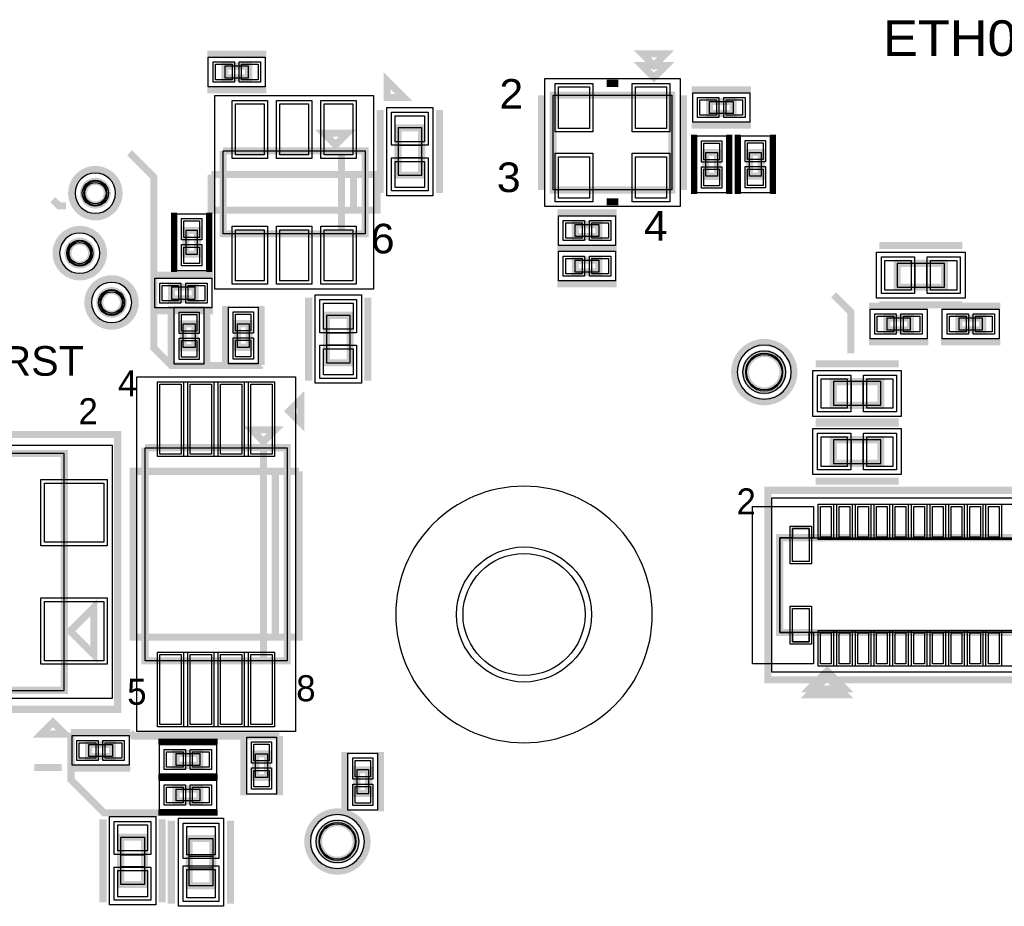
# Model space of a CAD drawing. Extents: x -10 to 137, y -32 to 198.
# Tile 30 of 83: x 56 to 77, y 34 to 53. Entities that reach past the tile are written whole.
import ezdxf
from ezdxf.enums import TextEntityAlignment as Align

# ---------------------------------------------------------------- set-up
doc = ezdxf.new("R2010")
doc.units = 0
for name, color, linetype in [('BG_SILKSCREEN_TOP', 7, 'CONTINUOUS'), ('PG_ASSEMBLY_TOP', 120, 'CONTINUOUS'), ('PG_DFA_BOUND_TOP', 95, 'CONTINUOUS'), ('PG_PLACE_BOUND_TOP', 23, 'CONTINUOUS'), ('PG_SILKSCREEN_TOP', 7, 'CONTINUOUS'), ('PG_SOLDERMASK_TOP', 110, 'CONTINUOUS'), ('PIN_PASTEMASK_TOP', 212, 'CONTINUOUS'), ('PIN_SOLDERMASK_TOP', 2, 'CONTINUOUS'), ('PIN_TOP', 3, 'CONTINUOUS'), ('PKO_TOP', 254, 'CONTINUOUS'), ('RKO_ALL', 40, 'CONTINUOUS'), ('RKO_TOP', 120, 'CONTINUOUS'), ('VKO_TOP', 243, 'CONTINUOUS')]:
    doc.layers.add(name, color=color, linetype=linetype)

msp = doc.modelspace()

# ---------------------------------------------------------------- linework, layer by layer
at = {"layer": 'PG_ASSEMBLY_TOP', "const_width": 0.1524}
for points in [[(60.836048, 52.105306), (60.328048, 52.105306), (60.328048, 51.851306), (60.836048, 51.851306), (60.836048, 52.105306)], [(69.271642, 52.115212), (69.525642, 51.861212), (69.779642, 52.115212), (69.271642, 52.115212)], [(69.906642, 51.480212), (69.906642, 49.448212), (67.366642, 49.448212), (67.366642, 51.480212), (69.906642, 51.480212)], [(70.715124, 51.090068), (71.223124, 51.090068), (71.223124, 51.344068), (70.715124, 51.344068), (70.715124, 51.090068)], [(62.700916, 50.414174), (62.954916, 50.668174), (62.446916, 50.668174), (62.700916, 50.414174)], [(64.546226, 49.764442), (64.546226, 50.780442), (64.038226, 50.780442), (64.038226, 49.764442), (64.546226, 49.764442)], [(62.827916, 48.509174), (62.827916, 50.287174), (63.335916, 50.287174), (63.335916, 48.509174), (60.287916, 48.509174), (60.287916, 50.287174)], [(60.287916, 50.287174), (62.827916, 50.287174), (62.827916, 48.509174)], [(70.635368, 50.25009), (70.635368, 49.74209), (70.889368, 49.74209), (70.889368, 50.25009), (70.635368, 50.25009)], [(71.826374, 49.746154), (71.826374, 50.254154), (71.572374, 50.254154), (71.572374, 49.746154), (71.826374, 49.746154)], [(67.83705, 48.451262), (68.34505, 48.451262), (68.34505, 48.705262), (67.83705, 48.705262), (67.83705, 48.451262)], [(59.487816, 48.582072), (59.487816, 48.074072), (59.741816, 48.074072), (59.741816, 48.582072), (59.487816, 48.582072)], [(67.83705, 47.689262), (68.34505, 47.689262), (68.34505, 47.943262), (67.83705, 47.943262), (67.83705, 47.689262)], [(75.754738, 47.87519), (74.738738, 47.87519), (74.738738, 47.36719), (75.754738, 47.36719), (75.754738, 47.87519)], [(59.18327, 47.110904), (59.69127, 47.110904), (59.69127, 47.364904), (59.18327, 47.364904), (59.18327, 47.110904)], [(59.687206, 46.068742), (59.687206, 46.576742), (59.433206, 46.576742), (59.433206, 46.068742), (59.687206, 46.068742)], [(60.84824, 46.073822), (60.84824, 46.581822), (60.59424, 46.581822), (60.59424, 46.073822), (60.84824, 46.073822)], [(63.011558, 45.744892), (63.011558, 46.760892), (62.503558, 46.760892), (62.503558, 45.744892), (63.011558, 45.744892)], [(75.023726, 46.701964), (74.515726, 46.701964), (74.515726, 46.447964), (75.023726, 46.447964), (75.023726, 46.701964)], [(76.571856, 46.701964), (76.063856, 46.701964), (76.063856, 46.447964), (76.571856, 46.447964), (76.571856, 46.701964)], [(73.372218, 44.831508), (74.388218, 44.831508), (74.388218, 45.339508), (73.372218, 45.339508), (73.372218, 44.831508)], [(61.408818, 44.304458), (60.900818, 44.304458), (61.154818, 44.050458), (61.408818, 44.304458)], [(73.372218, 43.586908), (74.388218, 43.586908), (74.388218, 44.094908), (73.372218, 44.094908), (73.372218, 43.586908)], [(58.614818, 43.923458), (58.614818, 39.351458), (61.662818, 39.351458), (61.662818, 43.923458), (61.154818, 43.923458), (61.154818, 39.351458)], [(61.154818, 39.351458), (61.154818, 43.923458), (58.614818, 43.923458)], [(56.884062, 38.720522), (56.884062, 43.800522), (51.804062, 43.800522), (51.804062, 38.720522), (56.884062, 38.720522)], [(72.22109, 39.96182), (83.39709, 39.96182), (83.39709, 41.99382), (72.22109, 41.99382), (72.22109, 39.96182)], [(57.011062, 39.990522), (57.519062, 39.482522), (57.519062, 40.498522), (57.011062, 39.990522)], [(73.61809, 38.75532), (72.85609, 38.75532), (73.23709, 39.13632), (73.61809, 38.75532)], [(57.915556, 37.55898), (57.407556, 37.55898), (57.407556, 37.30498), (57.915556, 37.30498), (57.915556, 37.55898)], [(59.27979, 37.112702), (59.78779, 37.112702), (59.78779, 37.366702), (59.27979, 37.366702), (59.27979, 37.112702)], [(60.986162, 37.361622), (60.986162, 36.853622), (61.240162, 36.853622), (61.240162, 37.361622), (60.986162, 37.361622)], [(63.156338, 37.016436), (63.156338, 36.508436), (63.410338, 36.508436), (63.410338, 37.016436), (63.156338, 37.016436)], [(59.27979, 36.350702), (59.78779, 36.350702), (59.78779, 36.604702), (59.27979, 36.604702), (59.27979, 36.350702)], [(58.60161, 34.558224), (58.60161, 35.574224), (58.09361, 35.574224), (58.09361, 34.558224), (58.60161, 34.558224)], [(59.559698, 35.543744), (59.559698, 34.527744), (60.067698, 34.527744), (60.067698, 35.543744), (59.559698, 35.543744)]]:
    msp.add_lwpolyline(points, dxfattribs=at)
for points in [[(57.80405, 49.380394, 1), (57.29605, 49.380394, 1), (57.80405, 49.380394)], [(57.469786, 48.094392, 1), (56.961786, 48.094392, 1), (57.469786, 48.094392)], [(58.151776, 47.036736, 1), (57.643776, 47.036736, 1), (58.151776, 47.036736)], [(72.291702, 45.54347, 1), (71.488554, 45.54347, 1), (72.291702, 45.54347)], [(63.140844, 35.479736, 1), (62.337696, 35.479736, 1), (63.140844, 35.479736)]]:
    msp.add_lwpolyline(points, format="xyb", dxfattribs=at)
at = {"layer": 'PG_DFA_BOUND_TOP'}
for points in [[(61.192156, 52.295806), (61.192156, 51.660806), (59.97194, 51.660806), (59.97194, 52.295806)], [(67.188842, 49.092612), (67.188842, 51.835812), (70.084442, 51.835812), (70.084442, 49.092612)], [(70.359016, 50.899568), (70.359016, 51.534568), (71.579232, 51.534568), (71.579232, 50.899568)], [(60.110116, 51.472084), (63.513716, 51.472084), (63.513716, 47.324264), (60.110116, 47.324264)], [(64.787526, 49.325276), (63.796926, 49.325276), (63.796926, 51.219608), (64.787526, 51.219608)], [(70.444868, 49.385982), (70.444868, 50.606198), (71.079868, 50.606198), (71.079868, 49.385982)], [(71.381874, 49.390046), (71.381874, 50.610262), (72.016874, 50.610262), (72.016874, 49.390046)], [(59.297316, 48.93818), (59.932316, 48.93818), (59.932316, 47.717964), (59.297316, 47.717964)], [(67.480942, 48.260762), (67.480942, 48.895762), (68.701158, 48.895762), (68.701158, 48.260762)], [(67.480942, 47.498762), (67.480942, 48.133762), (68.701158, 48.133762), (68.701158, 47.498762)], [(76.193904, 48.11649), (76.193904, 47.12589), (74.299572, 47.12589), (74.299572, 48.11649)], [(58.827162, 46.920404), (58.827162, 47.555404), (60.047378, 47.555404), (60.047378, 46.920404)], [(63.252858, 45.305726), (62.262258, 45.305726), (62.262258, 47.200058), (63.252858, 47.200058)], [(59.242706, 46.93285), (59.877706, 46.93285), (59.877706, 45.712634), (59.242706, 45.712634)], [(60.40374, 46.93793), (61.03874, 46.93793), (61.03874, 45.717714), (60.40374, 45.717714)], [(75.379834, 46.892464), (75.379834, 46.257464), (74.159618, 46.257464), (74.159618, 46.892464)], [(76.927964, 46.892464), (76.927964, 46.257464), (75.707748, 46.257464), (75.707748, 46.892464)], [(58.437018, 45.439076), (61.840618, 45.439076), (61.840618, 37.83584), (58.437018, 37.83584)], [(72.933052, 44.590208), (72.933052, 45.580808), (74.827384, 45.580808), (74.827384, 44.590208)], [(72.933052, 43.345608), (72.933052, 44.336208), (74.827384, 44.336208), (74.827384, 43.345608)], [(57.90692, 38.542722), (50.781204, 38.542722), (50.781204, 43.978322), (57.90692, 43.978322)], [(72.04329, 39.11473), (83.57489, 39.11473), (83.57489, 42.84091), (72.04329, 42.84091)], [(57.051448, 37.11448), (57.051448, 37.74948), (58.271664, 37.74948), (58.271664, 37.11448)], [(60.795662, 37.71773), (61.430662, 37.71773), (61.430662, 36.497514), (60.795662, 36.497514)], [(58.923682, 37.557202), (60.143898, 37.557202), (60.143898, 36.922202), (58.923682, 36.922202)], [(62.965838, 37.372544), (63.600838, 37.372544), (63.600838, 36.152328), (62.965838, 36.152328)], [(58.923682, 36.795202), (60.143898, 36.795202), (60.143898, 36.160202), (58.923682, 36.160202)], [(57.85231, 36.01339), (58.84291, 36.01339), (58.84291, 34.119058), (57.85231, 34.119058)], [(59.331098, 35.978338), (60.296298, 35.978338), (60.296298, 34.09315), (59.331098, 34.09315)]]:
    msp.add_lwpolyline(points, close=True, dxfattribs=at)
for points in [[(57.98185, 49.380394, 1), (57.11825, 49.380394, 1)], [(57.647586, 48.094392, 1), (56.783986, 48.094392, 1)], [(58.329576, 47.036736, 1), (57.465976, 47.036736, 1)], [(72.469502, 45.54347, 1), (71.310754, 45.54347, 1)], [(63.318644, 35.479736, 1), (62.159896, 35.479736, 1)]]:
    msp.add_lwpolyline(points, format="xyb", close=True, dxfattribs=at)
at = {"layer": 'PG_PLACE_BOUND_TOP'}
for points in [[(60.836048, 52.105306), (60.328048, 52.105306), (60.328048, 51.851306), (60.836048, 51.851306)], [(67.366642, 49.448212), (67.366642, 51.480212), (69.906642, 51.480212), (69.906642, 49.448212)], [(70.715124, 51.090068), (70.715124, 51.344068), (71.223124, 51.344068), (71.223124, 51.090068)], [(64.546226, 49.764442), (64.546226, 50.780442), (64.038226, 50.780442), (64.038226, 49.764442)], [(60.287916, 50.287174), (63.335916, 50.287174), (63.335916, 48.509174), (60.287916, 48.509174)], [(70.635368, 49.74209), (70.635368, 50.25009), (70.889368, 50.25009), (70.889368, 49.74209)], [(71.572374, 49.746154), (71.572374, 50.254154), (71.826374, 50.254154), (71.826374, 49.746154)], [(59.487816, 48.582072), (59.487816, 48.074072), (59.741816, 48.074072), (59.741816, 48.582072)], [(67.83705, 48.451262), (67.83705, 48.705262), (68.34505, 48.705262), (68.34505, 48.451262)], [(67.83705, 47.689262), (67.83705, 47.943262), (68.34505, 47.943262), (68.34505, 47.689262)], [(75.754738, 47.87519), (74.738738, 47.87519), (74.738738, 47.36719), (75.754738, 47.36719)], [(59.18327, 47.110904), (59.69127, 47.110904), (59.69127, 47.364904), (59.18327, 47.364904)], [(63.011558, 45.744892), (63.011558, 46.760892), (62.503558, 46.760892), (62.503558, 45.744892)], [(75.023726, 46.701964), (74.515726, 46.701964), (74.515726, 46.447964), (75.023726, 46.447964)], [(76.571856, 46.701964), (76.063856, 46.701964), (76.063856, 46.447964), (76.571856, 46.447964)], [(59.433206, 46.576742), (59.687206, 46.576742), (59.687206, 46.068742), (59.433206, 46.068742)], [(60.59424, 46.581822), (60.84824, 46.581822), (60.84824, 46.073822), (60.59424, 46.073822)], [(73.372218, 44.831508), (74.388218, 44.831508), (74.388218, 45.339508), (73.372218, 45.339508)], [(58.614818, 43.923458), (61.662818, 43.923458), (61.662818, 39.351458), (58.614818, 39.351458)], [(73.372218, 43.586908), (74.388218, 43.586908), (74.388218, 44.094908), (73.372218, 44.094908)], [(56.884062, 38.720522), (56.884062, 43.800522), (51.804062, 43.800522), (51.804062, 38.720522)], [(72.22109, 39.96182), (72.22109, 41.99382), (83.39709, 41.99382), (83.39709, 39.96182)], [(57.407556, 37.30498), (57.407556, 37.55898), (57.915556, 37.55898), (57.915556, 37.30498)], [(59.27979, 37.366702), (59.78779, 37.366702), (59.78779, 37.112702), (59.27979, 37.112702)], [(60.986162, 37.361622), (61.240162, 37.361622), (61.240162, 36.853622), (60.986162, 36.853622)], [(63.156338, 37.016436), (63.156338, 36.508436), (63.410338, 36.508436), (63.410338, 37.016436)], [(59.27979, 36.604702), (59.78779, 36.604702), (59.78779, 36.350702), (59.27979, 36.350702)], [(58.09361, 35.574224), (58.60161, 35.574224), (58.60161, 34.558224), (58.09361, 34.558224)], [(59.559698, 35.543744), (60.067698, 35.543744), (60.067698, 34.527744), (59.559698, 34.527744)]]:
    msp.add_lwpolyline(points, close=True, dxfattribs=at)
for points in [[(57.80405, 49.380394, 1), (57.29605, 49.380394, 1)], [(57.469786, 48.094392, 1), (56.961786, 48.094392, 1)], [(58.151776, 47.036736, 1), (57.643776, 47.036736, 1)], [(72.291702, 45.54347, 1), (71.488554, 45.54347, 1)], [(63.140844, 35.479736, 1), (62.337696, 35.479736, 1)]]:
    msp.add_lwpolyline(points, format="xyb", close=True, dxfattribs=at)
at = {"layer": 'PG_SILKSCREEN_TOP'}
for points, const_width in [([(61.217048, 52.359306), (59.947048, 52.359306)], 0.1524), ([(69.271642, 52.369212), (69.525642, 52.115212), (69.779642, 52.369212), (69.271642, 52.369212)], 0.1524), ([(63.808102, 51.429412), (64.167258, 51.429412), (63.808102, 51.788568), (63.808102, 51.429412)], 0.1524), ([(68.763642, 51.734212), (68.509642, 51.734212)], 0.1524), ([(61.217048, 51.597306), (59.947048, 51.597306)], 0.1524), ([(67.112642, 51.480212), (67.112642, 49.448212)], 0.1524), ([(70.160642, 51.480212), (70.160642, 49.448212)], 0.1524), ([(70.334124, 51.598068), (71.604124, 51.598068)], 0.1524), ([(63.657226, 49.383442), (63.657226, 51.161442)], 0.1524), ([(64.927226, 49.383442), (64.927226, 51.161442)], 0.1524), ([(70.334124, 50.836068), (71.604124, 50.836068)], 0.1524), ([(70.381368, 50.63109), (70.381368, 49.36109)], 0.127), ([(71.143368, 50.63109), (71.143368, 49.36109)], 0.127), ([(71.318374, 49.365154), (71.318374, 50.635154)], 0.127), ([(72.080374, 49.365154), (72.080374, 50.635154)], 0.127), ([(58.287158, 50.243486), (58.80227, 49.728374), (58.80227, 46.064678), (59.179206, 45.687742), (61.09716, 45.687742), (61.10224, 45.692822)], 0.1524), ([(63.081916, 49.017174), (63.081916, 49.779174), (63.589916, 49.779174), (63.589916, 49.017174), (60.033916, 49.017174), (60.033916, 49.779174)], 0.1524), ([(60.033916, 49.779174), (63.081916, 49.779174), (63.081916, 49.017174)], 0.1524), ([(56.92394, 49.10836), (56.77154, 49.10836), (56.63692, 49.24298)], 0.1524), ([(68.763642, 49.194212), (68.509642, 49.194212)], 0.1524), ([(59.233816, 48.963072), (59.233816, 47.693072)], 0.127), ([(59.995816, 48.963072), (59.995816, 47.693072)], 0.127), ([(67.45605, 48.959262), (68.72605, 48.959262)], 0.1524), ([(67.45605, 48.197262), (68.72605, 48.197262)], 0.1524), ([(67.45605, 48.197262), (68.72605, 48.197262)], 0.1524), ([(76.135738, 48.25619), (74.357738, 48.25619)], 0.1524), ([(58.80227, 47.618904), (60.07227, 47.618904)], 0.1524), ([(67.45605, 47.435262), (68.72605, 47.435262)], 0.1524), ([(62.122558, 45.363892), (62.122558, 47.141892)], 0.1524), ([(63.392558, 45.363892), (63.392558, 47.141892)], 0.1524), ([(73.744836, 45.947584), (73.744836, 46.83506), (73.378822, 47.201074)], 0.1524), ([(58.80227, 46.856904), (60.07227, 46.856904)], 0.1524), ([(59.179206, 45.687742), (59.179206, 46.957742)], 0.1524), ([(59.941206, 45.687742), (59.941206, 46.957742)], 0.1524), ([(60.34024, 45.692822), (60.34024, 46.962822)], 0.1524), ([(61.10224, 45.692822), (61.10224, 46.962822)], 0.1524), ([(75.404726, 46.955964), (74.134726, 46.955964)], 0.1524), ([(76.135738, 46.98619), (74.357738, 46.98619)], 0.1524), ([(76.952856, 46.955964), (75.682856, 46.955964)], 0.1524), ([(75.404726, 46.193964), (74.134726, 46.193964)], 0.1524), ([(76.952856, 46.193964), (75.682856, 46.193964)], 0.1524), ([(72.991218, 45.720508), (74.769218, 45.720508)], 0.1524), ([(61.954156, 44.452032), (61.954156, 44.960032), (61.700156, 44.706032), (61.954156, 44.452032)], 0.1524), ([(72.991218, 44.475908), (74.769218, 44.475908)], 0.1524), ([(72.991218, 44.450508), (74.769218, 44.450508)], 0.1524), ([(58.027062, 38.314122), (50.661062, 38.314122), (50.661062, 44.206922), (58.027062, 44.206922), (58.027062, 38.314122)], 0.1524), ([(61.408818, 39.859458), (61.408818, 43.415458), (58.360818, 43.415458), (58.360818, 39.859458), (61.916818, 39.859458), (61.916818, 43.415458)], 0.1524), ([(61.916818, 43.415458), (61.408818, 43.415458), (61.408818, 39.859458)], 0.1524), ([(72.991218, 43.205908), (74.769218, 43.205908)], 0.1524), ([(71.96709, 43.00982), (83.65109, 43.00982), (83.65109, 38.94582), (71.96709, 38.94582), (71.96709, 43.00982)], 0.1524), ([(73.61809, 38.62832), (72.85609, 38.62832), (73.23709, 39.00932), (73.61809, 38.62832)], 0.1524), ([(56.642762, 38.038532), (56.388762, 37.784532), (56.896762, 37.784532), (56.642762, 38.038532)], 0.1524), ([(58.296556, 37.81298), (57.026556, 37.81298)], 0.1524), ([(57.026556, 37.81298), (57.026556, 36.80333), (57.733184, 36.096702), (58.89879, 36.096702)], 0.1524), ([(61.494162, 37.742622), (58.366914, 37.742622), (58.296556, 37.81298)], 0.1524), ([(60.732162, 37.742622), (60.732162, 36.472622)], 0.1524), ([(61.494162, 37.742622), (61.494162, 36.472622)], 0.1524), ([(58.89879, 37.620702), (60.16879, 37.620702)], 0.127), ([(62.902338, 37.397436), (62.902338, 36.127436)], 0.1524), ([(63.664338, 37.397436), (63.664338, 36.127436)], 0.1524), ([(56.824626, 37.067236), (56.241442, 37.067236)], 0.1524), ([(58.296556, 37.05098), (57.026556, 37.05098)], 0.1524), ([(58.89879, 36.858702), (60.16879, 36.858702)], 0.127), ([(58.89879, 36.858702), (60.16879, 36.858702)], 0.127), ([(58.89879, 36.096702), (60.16879, 36.096702)], 0.127), ([(57.71261, 34.177224), (57.71261, 35.955224)], 0.1524), ([(58.98261, 34.177224), (58.98261, 35.955224)], 0.1524), ([(59.178698, 35.924744), (59.178698, 34.146744)], 0.1524), ([(60.448698, 35.924744), (60.448698, 34.146744)], 0.1524)]:
    msp.add_lwpolyline(points, dxfattribs=dict(at, const_width=const_width))
at = {"layer": 'PG_SILKSCREEN_TOP', "const_width": 0.1524}
for points in [[(58.05805, 49.380394, 1), (57.04205, 49.380394, 1), (58.05805, 49.380394)], [(57.723786, 48.094392, 1), (56.707786, 48.094392, 1), (57.723786, 48.094392)], [(58.405776, 47.036736, 1), (57.389776, 47.036736, 1), (58.405776, 47.036736)], [(72.525128, 45.54347, 1), (71.255128, 45.54347, 1), (72.525128, 45.54347)], [(63.37427, 35.479736, 1), (62.10427, 35.479736, 1), (63.37427, 35.479736)]]:
    msp.add_lwpolyline(points, format="xyb", dxfattribs=at)
at = {"layer": 'PG_SOLDERMASK_TOP'}
for points in [[(58.884312, 45.337476), (61.393324, 45.337476), (61.393324, 43.737276), (58.884312, 43.737276)], [(73.04405, 41.95191), (73.04405, 42.71391), (82.57413, 42.71391), (82.57413, 41.95191)], [(73.04405, 39.24173), (73.04405, 40.00373), (82.57413, 40.00373), (82.57413, 39.24173)], [(58.884312, 39.53764), (61.393324, 39.53764), (61.393324, 37.93744), (58.884312, 37.93744)]]:
    msp.add_lwpolyline(points, close=True, dxfattribs=at)
at = {"layer": 'PIN_PASTEMASK_TOP'}
for points in [[(60.47994, 52.143406), (60.47994, 51.813206), (60.12434, 51.813206), (60.12434, 52.143406)], [(61.039756, 52.143406), (61.039756, 51.813206), (60.684156, 51.813206), (60.684156, 52.143406)], [(67.480942, 50.769012), (67.480942, 51.658012), (68.141342, 51.658012), (68.141342, 50.769012)], [(69.131942, 50.769012), (69.131942, 51.658012), (69.792342, 51.658012), (69.792342, 50.769012)], [(70.511416, 51.051968), (70.511416, 51.382168), (70.867016, 51.382168), (70.867016, 51.051968)], [(71.071232, 51.051968), (71.071232, 51.382168), (71.426832, 51.382168), (71.426832, 51.051968)], [(60.557156, 51.294284), (61.166756, 51.294284), (61.166756, 50.202084), (60.557156, 50.202084)], [(61.507116, 51.294284), (62.116716, 51.294284), (62.116716, 50.202084), (61.507116, 50.202084)], [(62.457076, 51.294284), (63.066676, 51.294284), (63.066676, 50.202084), (62.457076, 50.202084)], [(64.609726, 50.483008), (63.974726, 50.483008), (63.974726, 51.041808), (64.609726, 51.041808)], [(70.597268, 50.453798), (70.927468, 50.453798), (70.927468, 50.098198), (70.597268, 50.098198)], [(71.864474, 50.102262), (71.534274, 50.102262), (71.534274, 50.457862), (71.864474, 50.457862)], [(64.609726, 49.503076), (63.974726, 49.503076), (63.974726, 50.061876), (64.609726, 50.061876)], [(67.480942, 49.270412), (67.480942, 50.159412), (68.141342, 50.159412), (68.141342, 49.270412)], [(69.131942, 49.270412), (69.131942, 50.159412), (69.792342, 50.159412), (69.792342, 49.270412)], [(70.597268, 49.893982), (70.927468, 49.893982), (70.927468, 49.538382), (70.597268, 49.538382)], [(71.864474, 49.542446), (71.534274, 49.542446), (71.534274, 49.898046), (71.864474, 49.898046)], [(59.449716, 48.78578), (59.779916, 48.78578), (59.779916, 48.43018), (59.449716, 48.43018)], [(60.557156, 48.594264), (61.166756, 48.594264), (61.166756, 47.502064), (60.557156, 47.502064)], [(61.507116, 48.594264), (62.116716, 48.594264), (62.116716, 47.502064), (61.507116, 47.502064)], [(62.457076, 48.594264), (63.066676, 48.594264), (63.066676, 47.502064), (62.457076, 47.502064)], [(67.633342, 48.413162), (67.633342, 48.743362), (67.988942, 48.743362), (67.988942, 48.413162)], [(68.193158, 48.413162), (68.193158, 48.743362), (68.548758, 48.743362), (68.548758, 48.413162)], [(59.449716, 48.225964), (59.779916, 48.225964), (59.779916, 47.870364), (59.449716, 47.870364)], [(67.633342, 47.651162), (67.633342, 47.981362), (67.988942, 47.981362), (67.988942, 47.651162)], [(68.193158, 47.651162), (68.193158, 47.981362), (68.548758, 47.981362), (68.548758, 47.651162)], [(75.036172, 47.93869), (75.036172, 47.30369), (74.477372, 47.30369), (74.477372, 47.93869)], [(76.016104, 47.93869), (76.016104, 47.30369), (75.457304, 47.30369), (75.457304, 47.93869)], [(58.979562, 47.072804), (58.979562, 47.403004), (59.335162, 47.403004), (59.335162, 47.072804)], [(59.539378, 47.072804), (59.539378, 47.403004), (59.894978, 47.403004), (59.894978, 47.072804)], [(63.075058, 46.463458), (62.440058, 46.463458), (62.440058, 47.022258), (63.075058, 47.022258)], [(59.725306, 46.42485), (59.395106, 46.42485), (59.395106, 46.78045), (59.725306, 46.78045)], [(60.88634, 46.42993), (60.55614, 46.42993), (60.55614, 46.78553), (60.88634, 46.78553)], [(74.667618, 46.740064), (74.667618, 46.409864), (74.312018, 46.409864), (74.312018, 46.740064)], [(75.227434, 46.740064), (75.227434, 46.409864), (74.871834, 46.409864), (74.871834, 46.740064)], [(76.215748, 46.740064), (76.215748, 46.409864), (75.860148, 46.409864), (75.860148, 46.740064)], [(76.775564, 46.740064), (76.775564, 46.409864), (76.419964, 46.409864), (76.419964, 46.740064)], [(59.725306, 45.865034), (59.395106, 45.865034), (59.395106, 46.220634), (59.725306, 46.220634)], [(60.88634, 45.870114), (60.55614, 45.870114), (60.55614, 46.225714), (60.88634, 46.225714)], [(63.075058, 45.483526), (62.440058, 45.483526), (62.440058, 46.042326), (63.075058, 46.042326)], [(73.110852, 44.768008), (73.110852, 45.403008), (73.669652, 45.403008), (73.669652, 44.768008)], [(74.090784, 44.768008), (74.090784, 45.403008), (74.649584, 45.403008), (74.649584, 44.768008)], [(58.935112, 45.286676), (59.392312, 45.286676), (59.392312, 43.788076), (58.935112, 43.788076)], [(59.585098, 45.286676), (60.042298, 45.286676), (60.042298, 43.788076), (59.585098, 43.788076)], [(60.235338, 45.286676), (60.692538, 45.286676), (60.692538, 43.788076), (60.235338, 43.788076)], [(60.885324, 45.286676), (61.342524, 45.286676), (61.342524, 43.788076), (60.885324, 43.788076)], [(73.110852, 43.523408), (73.110852, 44.158408), (73.669652, 44.158408), (73.669652, 43.523408)], [(74.090784, 43.523408), (74.090784, 44.158408), (74.649584, 44.158408), (74.649584, 43.523408)], [(57.72912, 41.895522), (56.45912, 41.895522), (56.45912, 43.165522), (57.72912, 43.165522)], [(73.09485, 42.00271), (73.09485, 42.66311), (73.32345, 42.66311), (73.32345, 42.00271)], [(73.4949, 42.00271), (73.4949, 42.66311), (73.7235, 42.66311), (73.7235, 42.00271)], [(73.894696, 42.00271), (73.894696, 42.66311), (74.123296, 42.66311), (74.123296, 42.00271)], [(74.294746, 42.00271), (74.294746, 42.66311), (74.523346, 42.66311), (74.523346, 42.00271)], [(74.694796, 42.00271), (74.694796, 42.66311), (74.923396, 42.66311), (74.923396, 42.00271)], [(75.094846, 42.00271), (75.094846, 42.66311), (75.323446, 42.66311), (75.323446, 42.00271)], [(75.494896, 42.00271), (75.494896, 42.66311), (75.723496, 42.66311), (75.723496, 42.00271)], [(75.894692, 42.00271), (75.894692, 42.66311), (76.123292, 42.66311), (76.123292, 42.00271)], [(76.294742, 42.00271), (76.294742, 42.66311), (76.523342, 42.66311), (76.523342, 42.00271)], [(76.694792, 42.00271), (76.694792, 42.66311), (76.923392, 42.66311), (76.923392, 42.00271)], [(72.496426, 41.482264), (72.496426, 42.193464), (72.852026, 42.193464), (72.852026, 41.482264)], [(57.72912, 39.355522), (56.45912, 39.355522), (56.45912, 40.625522), (57.72912, 40.625522)], [(72.496426, 39.762176), (72.496426, 40.473376), (72.852026, 40.473376), (72.852026, 39.762176)], [(73.09485, 39.29253), (73.09485, 39.95293), (73.32345, 39.95293), (73.32345, 39.29253)], [(73.4949, 39.29253), (73.4949, 39.95293), (73.7235, 39.95293), (73.7235, 39.29253)], [(73.894696, 39.29253), (73.894696, 39.95293), (74.123296, 39.95293), (74.123296, 39.29253)], [(74.294746, 39.29253), (74.294746, 39.95293), (74.523346, 39.95293), (74.523346, 39.29253)], [(74.694796, 39.29253), (74.694796, 39.95293), (74.923396, 39.95293), (74.923396, 39.29253)], [(75.094846, 39.29253), (75.094846, 39.95293), (75.323446, 39.95293), (75.323446, 39.29253)], [(75.494896, 39.29253), (75.494896, 39.95293), (75.723496, 39.95293), (75.723496, 39.29253)], [(75.894692, 39.29253), (75.894692, 39.95293), (76.123292, 39.95293), (76.123292, 39.29253)], [(76.294742, 39.29253), (76.294742, 39.95293), (76.523342, 39.95293), (76.523342, 39.29253)], [(76.694792, 39.29253), (76.694792, 39.95293), (76.923392, 39.95293), (76.923392, 39.29253)], [(58.935112, 39.48684), (59.392312, 39.48684), (59.392312, 37.98824), (58.935112, 37.98824)], [(59.585098, 39.48684), (60.042298, 39.48684), (60.042298, 37.98824), (59.585098, 37.98824)], [(60.235338, 39.48684), (60.692538, 39.48684), (60.692538, 37.98824), (60.235338, 37.98824)], [(60.885324, 39.48684), (61.342524, 39.48684), (61.342524, 37.98824), (60.885324, 37.98824)], [(57.559448, 37.59708), (57.559448, 37.26688), (57.203848, 37.26688), (57.203848, 37.59708)], [(58.119264, 37.59708), (58.119264, 37.26688), (57.763664, 37.26688), (57.763664, 37.59708)], [(59.076082, 37.074602), (59.076082, 37.404802), (59.431682, 37.404802), (59.431682, 37.074602)], [(59.635898, 37.074602), (59.635898, 37.404802), (59.991498, 37.404802), (59.991498, 37.074602)], [(60.948062, 37.56533), (61.278262, 37.56533), (61.278262, 37.20973), (60.948062, 37.20973)], [(63.118238, 37.220144), (63.448438, 37.220144), (63.448438, 36.864544), (63.118238, 36.864544)], [(60.948062, 37.005514), (61.278262, 37.005514), (61.278262, 36.649914), (60.948062, 36.649914)], [(59.076082, 36.312602), (59.076082, 36.642802), (59.431682, 36.642802), (59.431682, 36.312602)], [(59.635898, 36.312602), (59.635898, 36.642802), (59.991498, 36.642802), (59.991498, 36.312602)], [(63.118238, 36.660328), (63.448438, 36.660328), (63.448438, 36.304728), (63.118238, 36.304728)], [(58.66511, 35.27679), (58.03011, 35.27679), (58.03011, 35.83559), (58.66511, 35.83559)], [(59.508898, 35.800538), (60.118498, 35.800538), (60.118498, 35.190938), (59.508898, 35.190938)], [(58.66511, 34.296858), (58.03011, 34.296858), (58.03011, 34.855658), (58.66511, 34.855658)], [(59.508898, 34.88055), (60.118498, 34.88055), (60.118498, 34.27095), (59.508898, 34.27095)]]:
    msp.add_lwpolyline(points, close=True, dxfattribs=at)
at = {"layer": 'PIN_SOLDERMASK_TOP'}
for points in [[(60.53074, 52.194206), (60.53074, 51.762406), (60.07354, 51.762406), (60.07354, 52.194206)], [(61.090556, 52.194206), (61.090556, 51.762406), (60.633356, 51.762406), (60.633356, 52.194206)], [(67.404742, 50.692812), (67.404742, 51.734212), (68.217542, 51.734212), (68.217542, 50.692812)], [(69.055742, 50.692812), (69.055742, 51.734212), (69.868542, 51.734212), (69.868542, 50.692812)], [(60.480956, 51.370484), (61.242956, 51.370484), (61.242956, 50.125884), (60.480956, 50.125884)], [(61.430916, 51.370484), (62.192916, 51.370484), (62.192916, 50.125884), (61.430916, 50.125884)], [(62.380876, 51.370484), (63.142876, 51.370484), (63.142876, 50.125884), (62.380876, 50.125884)], [(70.460616, 51.001168), (70.460616, 51.432968), (70.917816, 51.432968), (70.917816, 51.001168)], [(71.020432, 51.001168), (71.020432, 51.432968), (71.477632, 51.432968), (71.477632, 51.001168)], [(64.685926, 50.406808), (63.898526, 50.406808), (63.898526, 51.118008), (64.685926, 51.118008)], [(70.546468, 50.504598), (70.978268, 50.504598), (70.978268, 50.047398), (70.546468, 50.047398)], [(71.915274, 50.051462), (71.483474, 50.051462), (71.483474, 50.508662), (71.915274, 50.508662)], [(64.685926, 49.426876), (63.898526, 49.426876), (63.898526, 50.138076), (64.685926, 50.138076)], [(67.404742, 49.194212), (67.404742, 50.235612), (68.217542, 50.235612), (68.217542, 49.194212)], [(69.055742, 49.194212), (69.055742, 50.235612), (69.868542, 50.235612), (69.868542, 49.194212)], [(70.546468, 49.944782), (70.978268, 49.944782), (70.978268, 49.487582), (70.546468, 49.487582)], [(71.915274, 49.491646), (71.483474, 49.491646), (71.483474, 49.948846), (71.915274, 49.948846)], [(59.398916, 48.83658), (59.830716, 48.83658), (59.830716, 48.37938), (59.398916, 48.37938)], [(67.582542, 48.362362), (67.582542, 48.794162), (68.039742, 48.794162), (68.039742, 48.362362)], [(68.142358, 48.362362), (68.142358, 48.794162), (68.599558, 48.794162), (68.599558, 48.362362)], [(60.480956, 48.670464), (61.242956, 48.670464), (61.242956, 47.425864), (60.480956, 47.425864)], [(61.430916, 48.670464), (62.192916, 48.670464), (62.192916, 47.425864), (61.430916, 47.425864)], [(62.380876, 48.670464), (63.142876, 48.670464), (63.142876, 47.425864), (62.380876, 47.425864)], [(59.398916, 48.276764), (59.830716, 48.276764), (59.830716, 47.819564), (59.398916, 47.819564)], [(67.582542, 47.600362), (67.582542, 48.032162), (68.039742, 48.032162), (68.039742, 47.600362)], [(68.142358, 47.600362), (68.142358, 48.032162), (68.599558, 48.032162), (68.599558, 47.600362)], [(75.112372, 48.01489), (75.112372, 47.22749), (74.401172, 47.22749), (74.401172, 48.01489)], [(76.092304, 48.01489), (76.092304, 47.22749), (75.381104, 47.22749), (75.381104, 48.01489)], [(58.928762, 47.022004), (58.928762, 47.453804), (59.385962, 47.453804), (59.385962, 47.022004)], [(59.488578, 47.022004), (59.488578, 47.453804), (59.945778, 47.453804), (59.945778, 47.022004)], [(63.151258, 46.387258), (62.363858, 46.387258), (62.363858, 47.098458), (63.151258, 47.098458)], [(59.776106, 46.37405), (59.344306, 46.37405), (59.344306, 46.83125), (59.776106, 46.83125)], [(60.93714, 46.37913), (60.50534, 46.37913), (60.50534, 46.83633), (60.93714, 46.83633)], [(74.718418, 46.790864), (74.718418, 46.359064), (74.261218, 46.359064), (74.261218, 46.790864)], [(75.278234, 46.790864), (75.278234, 46.359064), (74.821034, 46.359064), (74.821034, 46.790864)], [(76.266548, 46.790864), (76.266548, 46.359064), (75.809348, 46.359064), (75.809348, 46.790864)], [(76.826364, 46.790864), (76.826364, 46.359064), (76.369164, 46.359064), (76.369164, 46.790864)], [(59.776106, 45.814234), (59.344306, 45.814234), (59.344306, 46.271434), (59.776106, 46.271434)], [(60.93714, 45.819314), (60.50534, 45.819314), (60.50534, 46.276514), (60.93714, 46.276514)], [(63.151258, 45.407326), (62.363858, 45.407326), (62.363858, 46.118526), (63.151258, 46.118526)], [(73.034652, 44.691808), (73.034652, 45.479208), (73.745852, 45.479208), (73.745852, 44.691808)], [(74.014584, 44.691808), (74.014584, 45.479208), (74.725784, 45.479208), (74.725784, 44.691808)], [(58.884312, 45.337476), (59.443112, 45.337476), (59.443112, 43.737276), (58.884312, 43.737276)], [(59.534298, 45.337476), (60.093098, 45.337476), (60.093098, 43.737276), (59.534298, 43.737276)], [(60.184538, 45.337476), (60.743338, 45.337476), (60.743338, 43.737276), (60.184538, 43.737276)], [(60.834524, 45.337476), (61.393324, 45.337476), (61.393324, 43.737276), (60.834524, 43.737276)], [(73.034652, 43.447208), (73.034652, 44.234608), (73.745852, 44.234608), (73.745852, 43.447208)], [(74.014584, 43.447208), (74.014584, 44.234608), (74.725784, 44.234608), (74.725784, 43.447208)], [(57.80532, 41.819322), (56.38292, 41.819322), (56.38292, 43.241722), (57.80532, 43.241722)], [(73.04405, 41.95191), (73.04405, 42.71391), (73.37425, 42.71391), (73.37425, 41.95191)], [(73.4441, 41.95191), (73.4441, 42.71391), (73.7743, 42.71391), (73.7743, 41.95191)], [(73.843896, 41.95191), (73.843896, 42.71391), (74.174096, 42.71391), (74.174096, 41.95191)], [(74.243946, 41.95191), (74.243946, 42.71391), (74.574146, 42.71391), (74.574146, 41.95191)], [(74.643996, 41.95191), (74.643996, 42.71391), (74.974196, 42.71391), (74.974196, 41.95191)], [(75.044046, 41.95191), (75.044046, 42.71391), (75.374246, 42.71391), (75.374246, 41.95191)], [(75.444096, 41.95191), (75.444096, 42.71391), (75.774296, 42.71391), (75.774296, 41.95191)], [(75.843892, 41.95191), (75.843892, 42.71391), (76.174092, 42.71391), (76.174092, 41.95191)], [(76.243942, 41.95191), (76.243942, 42.71391), (76.574142, 42.71391), (76.574142, 41.95191)], [(76.643992, 41.95191), (76.643992, 42.71391), (76.974192, 42.71391), (76.974192, 41.95191)], [(72.445626, 41.431464), (72.445626, 42.244264), (72.902826, 42.244264), (72.902826, 41.431464)], [(57.80532, 39.279322), (56.38292, 39.279322), (56.38292, 40.701722), (57.80532, 40.701722)], [(72.445626, 39.711376), (72.445626, 40.524176), (72.902826, 40.524176), (72.902826, 39.711376)], [(73.04405, 39.24173), (73.04405, 40.00373), (73.37425, 40.00373), (73.37425, 39.24173)], [(73.4441, 39.24173), (73.4441, 40.00373), (73.7743, 40.00373), (73.7743, 39.24173)], [(73.843896, 39.24173), (73.843896, 40.00373), (74.174096, 40.00373), (74.174096, 39.24173)], [(74.243946, 39.24173), (74.243946, 40.00373), (74.574146, 40.00373), (74.574146, 39.24173)], [(74.643996, 39.24173), (74.643996, 40.00373), (74.974196, 40.00373), (74.974196, 39.24173)], [(75.044046, 39.24173), (75.044046, 40.00373), (75.374246, 40.00373), (75.374246, 39.24173)], [(75.444096, 39.24173), (75.444096, 40.00373), (75.774296, 40.00373), (75.774296, 39.24173)], [(75.843892, 39.24173), (75.843892, 40.00373), (76.174092, 40.00373), (76.174092, 39.24173)], [(76.243942, 39.24173), (76.243942, 40.00373), (76.574142, 40.00373), (76.574142, 39.24173)], [(76.643992, 39.24173), (76.643992, 40.00373), (76.974192, 40.00373), (76.974192, 39.24173)], [(58.884312, 39.53764), (59.443112, 39.53764), (59.443112, 37.93744), (58.884312, 37.93744)], [(59.534298, 39.53764), (60.093098, 39.53764), (60.093098, 37.93744), (59.534298, 37.93744)], [(60.184538, 39.53764), (60.743338, 39.53764), (60.743338, 37.93744), (60.184538, 37.93744)], [(60.834524, 39.53764), (61.393324, 39.53764), (61.393324, 37.93744), (60.834524, 37.93744)], [(57.610248, 37.64788), (57.610248, 37.21608), (57.153048, 37.21608), (57.153048, 37.64788)], [(58.170064, 37.64788), (58.170064, 37.21608), (57.712864, 37.21608), (57.712864, 37.64788)], [(60.897262, 37.61613), (61.329062, 37.61613), (61.329062, 37.15893), (60.897262, 37.15893)], [(59.025282, 37.023802), (59.025282, 37.455602), (59.482482, 37.455602), (59.482482, 37.023802)], [(59.585098, 37.023802), (59.585098, 37.455602), (60.042298, 37.455602), (60.042298, 37.023802)], [(63.067438, 37.270944), (63.499238, 37.270944), (63.499238, 36.813744), (63.067438, 36.813744)], [(60.897262, 37.056314), (61.329062, 37.056314), (61.329062, 36.599114), (60.897262, 36.599114)], [(59.025282, 36.261802), (59.025282, 36.693602), (59.482482, 36.693602), (59.482482, 36.261802)], [(59.585098, 36.261802), (59.585098, 36.693602), (60.042298, 36.693602), (60.042298, 36.261802)], [(63.067438, 36.711128), (63.499238, 36.711128), (63.499238, 36.253928), (63.067438, 36.253928)], [(58.74131, 35.20059), (57.95391, 35.20059), (57.95391, 35.91179), (58.74131, 35.91179)], [(59.432698, 35.876738), (60.194698, 35.876738), (60.194698, 35.114738), (59.432698, 35.114738)], [(58.74131, 34.220658), (57.95391, 34.220658), (57.95391, 34.931858), (58.74131, 34.931858)], [(59.432698, 34.95675), (60.194698, 34.95675), (60.194698, 34.19475), (59.432698, 34.19475)]]:
    msp.add_lwpolyline(points, close=True, dxfattribs=at)
for centre, radius in [((57.55005, 49.380394), 0.2794), ((57.215786, 48.094392), 0.2794), ((57.897776, 47.036736), 0.2794), ((71.890128, 45.54347), 0.4572), ((66.73977, 40.347138), 1.4478), ((62.73927, 35.479736), 0.4572)]:
    msp.add_circle(centre, radius, dxfattribs=at)
at = {"layer": 'PIN_TOP'}
for points in [[(60.47994, 52.143406), (60.47994, 51.813206), (60.12434, 51.813206), (60.12434, 52.143406)], [(61.039756, 52.143406), (61.039756, 51.813206), (60.684156, 51.813206), (60.684156, 52.143406)], [(67.480942, 50.769012), (67.480942, 51.658012), (68.141342, 51.658012), (68.141342, 50.769012)], [(69.131942, 50.769012), (69.131942, 51.658012), (69.792342, 51.658012), (69.792342, 50.769012)], [(70.511416, 51.051968), (70.511416, 51.382168), (70.867016, 51.382168), (70.867016, 51.051968)], [(71.071232, 51.051968), (71.071232, 51.382168), (71.426832, 51.382168), (71.426832, 51.051968)], [(60.557156, 51.294284), (61.166756, 51.294284), (61.166756, 50.202084), (60.557156, 50.202084)], [(61.507116, 51.294284), (62.116716, 51.294284), (62.116716, 50.202084), (61.507116, 50.202084)], [(62.457076, 51.294284), (63.066676, 51.294284), (63.066676, 50.202084), (62.457076, 50.202084)], [(64.609726, 50.483008), (63.974726, 50.483008), (63.974726, 51.041808), (64.609726, 51.041808)], [(70.597268, 50.453798), (70.927468, 50.453798), (70.927468, 50.098198), (70.597268, 50.098198)], [(71.864474, 50.102262), (71.534274, 50.102262), (71.534274, 50.457862), (71.864474, 50.457862)], [(64.609726, 49.503076), (63.974726, 49.503076), (63.974726, 50.061876), (64.609726, 50.061876)], [(67.480942, 49.270412), (67.480942, 50.159412), (68.141342, 50.159412), (68.141342, 49.270412)], [(69.131942, 49.270412), (69.131942, 50.159412), (69.792342, 50.159412), (69.792342, 49.270412)], [(70.597268, 49.893982), (70.927468, 49.893982), (70.927468, 49.538382), (70.597268, 49.538382)], [(71.864474, 49.542446), (71.534274, 49.542446), (71.534274, 49.898046), (71.864474, 49.898046)], [(59.449716, 48.78578), (59.779916, 48.78578), (59.779916, 48.43018), (59.449716, 48.43018)], [(60.557156, 48.594264), (61.166756, 48.594264), (61.166756, 47.502064), (60.557156, 47.502064)], [(61.507116, 48.594264), (62.116716, 48.594264), (62.116716, 47.502064), (61.507116, 47.502064)], [(62.457076, 48.594264), (63.066676, 48.594264), (63.066676, 47.502064), (62.457076, 47.502064)], [(67.633342, 48.413162), (67.633342, 48.743362), (67.988942, 48.743362), (67.988942, 48.413162)], [(68.193158, 48.413162), (68.193158, 48.743362), (68.548758, 48.743362), (68.548758, 48.413162)], [(59.449716, 48.225964), (59.779916, 48.225964), (59.779916, 47.870364), (59.449716, 47.870364)], [(67.633342, 47.651162), (67.633342, 47.981362), (67.988942, 47.981362), (67.988942, 47.651162)], [(68.193158, 47.651162), (68.193158, 47.981362), (68.548758, 47.981362), (68.548758, 47.651162)], [(75.036172, 47.93869), (75.036172, 47.30369), (74.477372, 47.30369), (74.477372, 47.93869)], [(76.016104, 47.93869), (76.016104, 47.30369), (75.457304, 47.30369), (75.457304, 47.93869)], [(58.979562, 47.072804), (58.979562, 47.403004), (59.335162, 47.403004), (59.335162, 47.072804)], [(59.539378, 47.072804), (59.539378, 47.403004), (59.894978, 47.403004), (59.894978, 47.072804)], [(63.075058, 46.463458), (62.440058, 46.463458), (62.440058, 47.022258), (63.075058, 47.022258)], [(59.725306, 46.42485), (59.395106, 46.42485), (59.395106, 46.78045), (59.725306, 46.78045)], [(60.88634, 46.42993), (60.55614, 46.42993), (60.55614, 46.78553), (60.88634, 46.78553)], [(74.667618, 46.740064), (74.667618, 46.409864), (74.312018, 46.409864), (74.312018, 46.740064)], [(75.227434, 46.740064), (75.227434, 46.409864), (74.871834, 46.409864), (74.871834, 46.740064)], [(76.215748, 46.740064), (76.215748, 46.409864), (75.860148, 46.409864), (75.860148, 46.740064)], [(76.775564, 46.740064), (76.775564, 46.409864), (76.419964, 46.409864), (76.419964, 46.740064)], [(59.725306, 45.865034), (59.395106, 45.865034), (59.395106, 46.220634), (59.725306, 46.220634)], [(60.88634, 45.870114), (60.55614, 45.870114), (60.55614, 46.225714), (60.88634, 46.225714)], [(63.075058, 45.483526), (62.440058, 45.483526), (62.440058, 46.042326), (63.075058, 46.042326)], [(73.110852, 44.768008), (73.110852, 45.403008), (73.669652, 45.403008), (73.669652, 44.768008)], [(74.090784, 44.768008), (74.090784, 45.403008), (74.649584, 45.403008), (74.649584, 44.768008)], [(58.935112, 45.286676), (59.392312, 45.286676), (59.392312, 43.788076), (58.935112, 43.788076)], [(59.585098, 45.286676), (60.042298, 45.286676), (60.042298, 43.788076), (59.585098, 43.788076)], [(60.235338, 45.286676), (60.692538, 45.286676), (60.692538, 43.788076), (60.235338, 43.788076)], [(60.885324, 45.286676), (61.342524, 45.286676), (61.342524, 43.788076), (60.885324, 43.788076)], [(73.110852, 43.523408), (73.110852, 44.158408), (73.669652, 44.158408), (73.669652, 43.523408)], [(74.090784, 43.523408), (74.090784, 44.158408), (74.649584, 44.158408), (74.649584, 43.523408)], [(57.72912, 41.895522), (56.45912, 41.895522), (56.45912, 43.165522), (57.72912, 43.165522)], [(73.09485, 42.00271), (73.09485, 42.66311), (73.32345, 42.66311), (73.32345, 42.00271)], [(73.4949, 42.00271), (73.4949, 42.66311), (73.7235, 42.66311), (73.7235, 42.00271)], [(73.894696, 42.00271), (73.894696, 42.66311), (74.123296, 42.66311), (74.123296, 42.00271)], [(74.294746, 42.00271), (74.294746, 42.66311), (74.523346, 42.66311), (74.523346, 42.00271)], [(74.694796, 42.00271), (74.694796, 42.66311), (74.923396, 42.66311), (74.923396, 42.00271)], [(75.094846, 42.00271), (75.094846, 42.66311), (75.323446, 42.66311), (75.323446, 42.00271)], [(75.494896, 42.00271), (75.494896, 42.66311), (75.723496, 42.66311), (75.723496, 42.00271)], [(75.894692, 42.00271), (75.894692, 42.66311), (76.123292, 42.66311), (76.123292, 42.00271)], [(76.294742, 42.00271), (76.294742, 42.66311), (76.523342, 42.66311), (76.523342, 42.00271)], [(76.694792, 42.00271), (76.694792, 42.66311), (76.923392, 42.66311), (76.923392, 42.00271)], [(72.496426, 41.482264), (72.496426, 42.193464), (72.852026, 42.193464), (72.852026, 41.482264)], [(57.72912, 39.355522), (56.45912, 39.355522), (56.45912, 40.625522), (57.72912, 40.625522)], [(72.496426, 39.762176), (72.496426, 40.473376), (72.852026, 40.473376), (72.852026, 39.762176)], [(73.09485, 39.29253), (73.09485, 39.95293), (73.32345, 39.95293), (73.32345, 39.29253)], [(73.4949, 39.29253), (73.4949, 39.95293), (73.7235, 39.95293), (73.7235, 39.29253)], [(73.894696, 39.29253), (73.894696, 39.95293), (74.123296, 39.95293), (74.123296, 39.29253)], [(74.294746, 39.29253), (74.294746, 39.95293), (74.523346, 39.95293), (74.523346, 39.29253)], [(74.694796, 39.29253), (74.694796, 39.95293), (74.923396, 39.95293), (74.923396, 39.29253)], [(75.094846, 39.29253), (75.094846, 39.95293), (75.323446, 39.95293), (75.323446, 39.29253)], [(75.494896, 39.29253), (75.494896, 39.95293), (75.723496, 39.95293), (75.723496, 39.29253)], [(75.894692, 39.29253), (75.894692, 39.95293), (76.123292, 39.95293), (76.123292, 39.29253)], [(76.294742, 39.29253), (76.294742, 39.95293), (76.523342, 39.95293), (76.523342, 39.29253)], [(76.694792, 39.29253), (76.694792, 39.95293), (76.923392, 39.95293), (76.923392, 39.29253)], [(58.935112, 39.48684), (59.392312, 39.48684), (59.392312, 37.98824), (58.935112, 37.98824)], [(59.585098, 39.48684), (60.042298, 39.48684), (60.042298, 37.98824), (59.585098, 37.98824)], [(60.235338, 39.48684), (60.692538, 39.48684), (60.692538, 37.98824), (60.235338, 37.98824)], [(60.885324, 39.48684), (61.342524, 39.48684), (61.342524, 37.98824), (60.885324, 37.98824)], [(57.559448, 37.59708), (57.559448, 37.26688), (57.203848, 37.26688), (57.203848, 37.59708)], [(58.119264, 37.59708), (58.119264, 37.26688), (57.763664, 37.26688), (57.763664, 37.59708)], [(59.076082, 37.074602), (59.076082, 37.404802), (59.431682, 37.404802), (59.431682, 37.074602)], [(59.635898, 37.074602), (59.635898, 37.404802), (59.991498, 37.404802), (59.991498, 37.074602)], [(60.948062, 37.56533), (61.278262, 37.56533), (61.278262, 37.20973), (60.948062, 37.20973)], [(63.118238, 37.220144), (63.448438, 37.220144), (63.448438, 36.864544), (63.118238, 36.864544)], [(60.948062, 37.005514), (61.278262, 37.005514), (61.278262, 36.649914), (60.948062, 36.649914)], [(59.076082, 36.312602), (59.076082, 36.642802), (59.431682, 36.642802), (59.431682, 36.312602)], [(59.635898, 36.312602), (59.635898, 36.642802), (59.991498, 36.642802), (59.991498, 36.312602)], [(63.118238, 36.660328), (63.448438, 36.660328), (63.448438, 36.304728), (63.118238, 36.304728)], [(58.66511, 35.27679), (58.03011, 35.27679), (58.03011, 35.83559), (58.66511, 35.83559)], [(59.508898, 35.800538), (60.118498, 35.800538), (60.118498, 35.190938), (59.508898, 35.190938)], [(58.66511, 34.296858), (58.03011, 34.296858), (58.03011, 34.855658), (58.66511, 34.855658)], [(59.508898, 34.88055), (60.118498, 34.88055), (60.118498, 34.27095), (59.508898, 34.27095)]]:
    msp.add_lwpolyline(points, close=True, dxfattribs=at)
for centre, radius in [((57.55005, 49.380394), 0.2286), ((57.215786, 48.094392), 0.2286), ((57.897776, 47.036736), 0.2286), ((71.890128, 45.54347), 0.381), ((66.73977, 40.347138), 1.3081), ((62.73927, 35.479736), 0.381)]:
    msp.add_circle(centre, radius, dxfattribs=at)
at = {"layer": 'PKO_TOP'}
msp.add_lwpolyline([(71.639176, 39.292784), (71.639176, 42.662856), (72.949054, 42.662856), (72.949054, 41.99382), (72.852026, 41.99382), (72.852026, 42.193464), (72.496426, 42.193464), (72.496426, 41.99382), (72.22109, 41.99382), (72.22109, 39.96182), (72.496426, 39.96182), (72.496426, 39.762176), (72.852026, 39.762176), (72.852026, 39.96182), (72.949054, 39.96182), (72.949054, 39.292784)], close=True, dxfattribs=at)
at = {"layer": 'RKO_ALL'}
msp.add_lwpolyline([(69.489828, 40.347138, 1), (63.989712, 40.347138, 1)], format="xyb", close=True, dxfattribs=at)
at = {"layer": 'RKO_TOP'}
msp.add_lwpolyline([(71.639176, 39.292784), (71.639176, 42.662856), (72.949054, 42.662856), (72.949054, 41.99382), (72.852026, 41.99382), (72.852026, 42.193464), (72.496426, 42.193464), (72.496426, 41.99382), (72.22109, 41.99382), (72.22109, 39.96182), (72.496426, 39.96182), (72.496426, 39.762176), (72.852026, 39.762176), (72.852026, 39.96182), (72.949054, 39.96182), (72.949054, 39.292784)], close=True, dxfattribs=at)
at = {"layer": 'VKO_TOP'}
for points in [[(64.038226, 50.145442), (64.546226, 50.145442), (64.546226, 50.399442), (64.038226, 50.399442)], [(75.373738, 47.36719), (75.373738, 47.87519), (75.119738, 47.87519), (75.119738, 47.36719)], [(62.503558, 46.125892), (63.011558, 46.125892), (63.011558, 46.379892), (62.503558, 46.379892)], [(73.753218, 45.339508), (73.753218, 44.831508), (74.007218, 44.831508), (74.007218, 45.339508)], [(73.753218, 44.094908), (73.753218, 43.586908), (74.007218, 43.586908), (74.007218, 44.094908)], [(58.09361, 35.193224), (58.60161, 35.193224), (58.60161, 34.939224), (58.09361, 34.939224)], [(59.559698, 35.162744), (60.067698, 35.162744), (60.067698, 34.908744), (59.559698, 34.908744)]]:
    msp.add_lwpolyline(points, close=True, dxfattribs=at)

# ---------------------------------------------------------------- texts
at = {"layer": 'BG_SILKSCREEN_TOP'}
for s, height, width, p in [('ETH0_CONN', 0.762, 1.1, (74.4347, 52.324)), ('MCU_WARM_RST', 0.635, 1.04, (49.746916, 45.466254))]:
    msp.add_text(s, height=height, dxfattribs=dict(at, width=width)).set_placement(p)
at = {"layer": 'PG_SILKSCREEN_TOP', "width": 1.08}
for s, p in [('2', (66.211704, 51.19116)), ('3', (66.157094, 49.403254)), ('4', (69.30898, 48.360838))]:
    msp.add_text(s, height=0.635, dxfattribs=at).set_placement(p)
msp.add_text('6', height=0.635, dxfattribs=at).set_placement((63.70955, 48.089566), align=Align.CENTER)
at = {"layer": 'PG_SILKSCREEN_TOP'}
for s, p in [('4', (58.03392, 45.02531)), ('2', (57.18683, 44.425616)), ('2', (71.295514, 42.491914)), ('8', (61.855858, 38.486588)), ('5', (58.232548, 38.411912))]:
    msp.add_text(s, height=0.5588, dxfattribs=at).set_placement(p)

doc.saveas('drawing.dxf')
